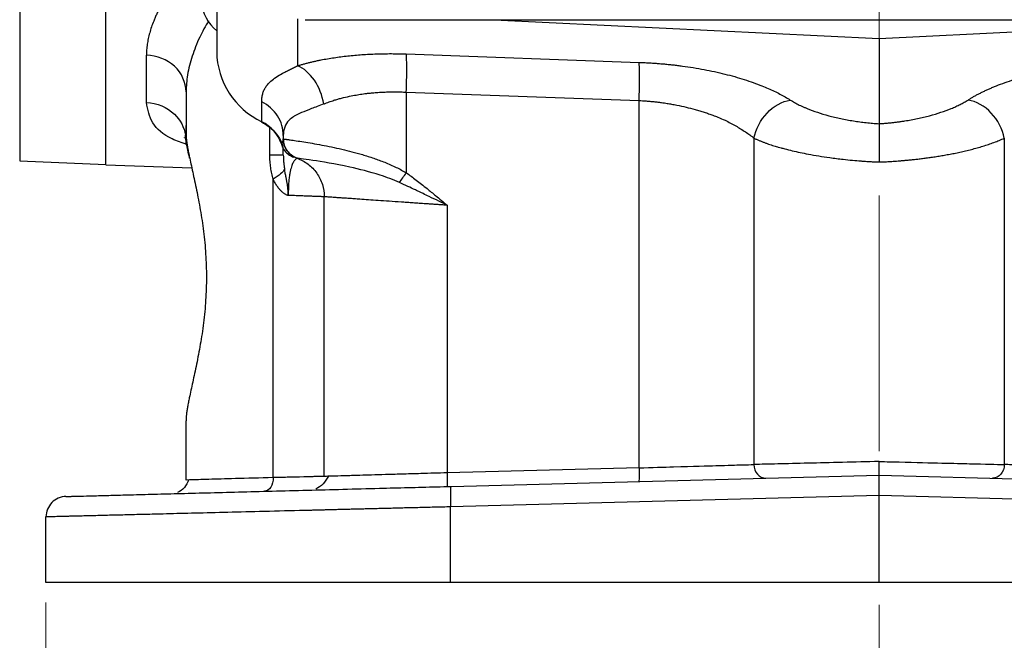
# Model space of a CAD drawing. Header units: inches. Extents: x 0.6 to 16.3, y 0.2 to 11.5.
# Tile 5 of 35: x 3 to 4.9, y 4.4 to 5.6. Entities that reach past the tile are written whole.
import ezdxf

# ---------------------------------------------------------------- set-up
doc = ezdxf.new("R2010")
doc.units = ezdxf.units.IN
doc.header["$MEASUREMENT"] = 0
doc.linetypes.add('CENTERX2', pattern=[0.8, 0.5, -0.1, 0.1, -0.1])
doc.styles.add('SLDTEXTSTYLE0', font='TXT', dxfattribs={"width": 0.75})
doc.dimstyles.new('SLDDIMSTYLE0', dxfattribs={"dimtxt": 0.137795, "dimasz": 0.14, "dimexe": 0, "dimexo": 0.0625, "dimgap": 0.034449, "dimtad": 0, "dimdec": 1, "dimlfac": 1.5, "dimrnd": 1e-09, "dimzin": 12, "dimdsep": 46, "dimtxsty": 'SLDTEXTSTYLE0', "dimblk1": 'CLOSED', "dimblk2": 'CLOSED', "dimsah": 1, "dimcen": 0.09, "dimadec": 0, "dimazin": 3, "dimtfac": 1, "dimtdec": 1, "dimtofl": 0, "dimtmove": 0, "dimatfit": 3, "dimldrblk": 'CLOSED', "dimfxl": 0, "dimfrac": 2, "dimtolj": 1, "dimtzin": 12, "dimarcsym": 0})

# ---------------------------------------------------------------- blocks, each defined once
blk = doc.blocks.new('_Closed')
at = {"color": 0, "linetype": 'ByBlock', "lineweight": -2}
for p, q in [((-1, 0.166667), (0, 0)), ((-1, 0.166667), (-1, -0.166667)), ((0, 0), (-1, -0.166667)), ((0, 0), (-1, 0))]:
    blk.add_line(p, q, dxfattribs=at)
blk = doc.blocks.new('_D_4')
at = {"color": 7, "linetype": 'Continuous', "lineweight": 0}
for p, q in [((3.014, 4.4774), (3.014, 4.081)), ((6.2674, 4.4774), (6.2674, 4.081)), ((5.2069, 4.3188), (5.1649, 4.3188)), ((5.1649, 4.3188), (5.1649, 4.1001)), ((5.5123, 4.3188), (5.5543, 4.3188)), ((5.5543, 4.3188), (5.5543, 4.1001)), ((3.014, 4.1204), (5.0441, 4.1204)), ((6.2674, 4.1204), (5.6751, 4.1204)), ((5.1649, 4.1001), (5.2069, 4.1001)), ((5.5543, 4.1001), (5.5123, 4.1001))]:
    blk.add_line(p, q, dxfattribs=at)
at = {"color": 7, "linetype": 'Continuous', "lineweight": 18, "xscale": 0.14, "yscale": 0.14, "rotation": 180.0000000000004}
blk.add_blockref('_Closed', (3.014, 4.1204, 0.4416), dxfattribs=at)
at = {"color": 7, "linetype": 'Continuous', "lineweight": 18, "xscale": 0.14, "yscale": 0.14}
blk.add_blockref('_Closed', (6.2674, 4.1204, 0.4416), dxfattribs=at)
at = {"color": 7, "linetype": 'Continuous', "lineweight": 18, "char_height": 0.1378, "attachment_point": 1, "style": 'SLDTEXTSTYLE0'}
for s, insert in [('124', (5.2069, 4.2777)), ('4.9', (5.2323, 4.0716))]:
    blk.add_mtext(s, dxfattribs=dict(at, insert=insert))

msp = doc.modelspace()

# ---------------------------------------------------------------- linework, layer by layer
at = {"color": 7, "linetype": 'CENTERX2', "lineweight": 18}
msp.add_line((4.6407, 10.0732), (4.6407, 3.9612), dxfattribs=at)
at = {"color": 7, "linetype": 'Continuous', "lineweight": 25}
for p, q in [((3.3474, 5.7019), (3.3474, 5.554)), ((3.131, 5.3332), (3.131, 5.679)), ((3.5198, 5.6164), (5.7623, 5.6164)), ((3.8888, 5.6164), (4.6407, 5.5796)), ((4.6407, 5.5796), (5.3926, 5.6164)), ((4.6407, 5.5796), (4.6407, 5.4132)), ((3.2102, 5.4544), (3.2102, 5.547)), ((3.7175, 5.5495), (4.172, 5.5331)), ((3.2874, 5.4757), (3.2874, 5.3944)), ((3.7175, 5.4749), (4.172, 5.4585)), ((3.7175, 5.4749), (3.7175, 5.3173)), ((3.4352, 5.4169), (3.4352, 5.4559)), ((4.172, 4.7408), (4.172, 5.4585)), ((3.2872, 5.4098), (3.2864, 5.391)), ((3.4774, 5.3901), (3.4774, 5.3835)), ((4.3963, 5.3849), (4.3963, 4.7473)), ((4.8851, 5.3849), (4.8851, 4.7473)), ((3.5041, 5.3458), (3.504, 5.3458)), ((2.9626, 5.3405), (3.131, 5.3332)), ((3.131, 5.3326), (3.2986, 5.3267)), ((3.4575, 4.7217), (3.4575, 5.3047)), ((3.5574, 4.724), (3.5574, 5.2704)), ((3.7975, 5.2538), (3.7975, 4.731)), ((3.2874, 4.717), (3.2874, 4.8325)), ((4.172, 4.7408), (3.7975, 4.731)), ((3.2945, 4.7172), (3.2874, 4.717)), ((3.8048, 4.7045), (4.6407, 4.7264)), ((4.6407, 4.6865), (4.6407, 4.7264)), ((4.6407, 4.7264), (5.4766, 4.7045)), ((4.6407, 4.6865), (3.8038, 4.6646)), ((4.6407, 4.5168), (4.6407, 4.6865)), ((5.4777, 4.6646), (4.6407, 4.6865)), ((3.8038, 4.5168), (3.8038, 4.6646)), ((3.014, 4.5168), (3.014, 4.6449)), ((4.6407, 4.5168), (3.8038, 4.5168)), ((5.4777, 4.5168), (4.6407, 4.5168))]:
    msp.add_line(p, q, dxfattribs=at)
at = {"color": 8, "linetype": 'Continuous', "lineweight": 25}
for p, q in [((2.9626, 5.6833), (2.9626, 5.3405)), ((3.5053, 5.618), (3.5053, 5.5264)), ((3.4512, 5.3516), (3.4512, 5.4056))]:
    msp.add_line(p, q, dxfattribs=at)
at = {"color": 7, "linetype": 'Continuous', "lineweight": 25, "flags": 128}
msp.add_lwpolyline([(3.4366, 5.4156), (3.4359, 5.4154), (3.4354, 5.4158), (3.4352, 5.4169)], dxfattribs=at)
at = {"color": 7, "linetype": 'Continuous', "lineweight": 25}
for centre, radius, start, end in [((3.3974, 5.6573), 0.08, 136.3519, 231.3178), ((3.5019, 5.5563), 0.1546, 180.8652, 244.4317), ((3.4017, 5.3485), 0.0762, 19.5522, 63.9378)]:
    msp.add_arc(centre, radius, start, end, dxfattribs=at)
for points, knots in [([(3.131, 5.3326), (3.131, 5.3326), (3.131, 5.3326), (3.131, 5.333), (3.131, 5.3336), (3.131, 5.3345), (3.131, 5.3356), (3.131, 5.337), (3.131, 5.3386), (3.131, 5.3405), (3.131, 5.3426), (3.131, 5.345), (3.131, 5.3476), (3.131, 5.3504), (3.131, 5.3536), (3.131, 5.3635), (3.131, 5.3849), (3.131, 5.4262), (3.131, 5.4781), (3.131, 5.5253), (3.131, 5.5608), (3.131, 5.5805), (3.131, 5.6009), (3.131, 5.6221), (3.131, 5.644), (3.131, 5.6667), (3.131, 5.6824), (3.131, 5.6903)], [0, 0, 0, 0, 0.01842, 0.036826, 0.055222, 0.073608, 0.091987, 0.110363, 0.128736, 0.147109, 0.165485, 0.183866, 0.202254, 0.220651, 0.23906, 0.257483, 0.384634, 0.511796, 0.635949, 0.760114, 0.794416, 0.828683, 0.862929, 0.897168, 0.931417, 0.965689, 1, 1, 1, 1]), ([(3.2645, 5.6855), (3.2627, 5.6831), (3.2593, 5.6782), (3.2544, 5.6709), (3.2497, 5.6636), (3.2453, 5.6564), (3.2411, 5.6492), (3.2372, 5.642), (3.2336, 5.6349), (3.2302, 5.6279), (3.2271, 5.6208), (3.2235, 5.6122), (3.2198, 5.6022), (3.2163, 5.5907), (3.2136, 5.5794), (3.2116, 5.5684), (3.2104, 5.5576), (3.2102, 5.5505), (3.2102, 5.547)], [0, 0, 0, 0, 0.050606, 0.101049, 0.151346, 0.201514, 0.25157, 0.301531, 0.351415, 0.401238, 0.451018, 0.500773, 0.585188, 0.668997, 0.752291, 0.83516, 0.917698, 1, 1, 1, 1]), ([(3.5053, 5.5264), (3.5074, 5.527), (3.5114, 5.5282), (3.5177, 5.53), (3.5241, 5.5317), (3.5306, 5.5333), (3.5373, 5.5349), (3.5441, 5.5364), (3.5569, 5.539), (3.5762, 5.5423), (3.603, 5.5458), (3.6308, 5.5483), (3.6547, 5.5495), (3.6739, 5.55), (3.6883, 5.5501), (3.7029, 5.5499), (3.7126, 5.5496), (3.7175, 5.5495)], [0, 0, 0, 0, 0.036074, 0.07203, 0.107891, 0.143681, 0.179424, 0.215145, 0.250867, 0.377241, 0.503137, 0.628562, 0.753762, 0.815355, 0.876835, 0.938338, 1, 1, 1, 1]), ([(3.7175, 5.4749), (3.7177, 5.4829), (3.718, 5.4909), (3.7183, 5.5062), (3.7183, 5.5135), (3.7183, 5.5267), (3.7183, 5.5326), (3.718, 5.5426), (3.7177, 5.5466), (3.7175, 5.5495)], [0, 0, 0, 0, 0.25, 0.25, 0.5, 0.5, 0.75, 0.75, 1, 1, 1, 1]), ([(3.4352, 5.4559), (3.4352, 5.4573), (3.4353, 5.46), (3.4357, 5.464), (3.4363, 5.4678), (3.4371, 5.4715), (3.4382, 5.4751), (3.4396, 5.4785), (3.4412, 5.4818), (3.443, 5.4849), (3.4452, 5.488), (3.4475, 5.4909), (3.4502, 5.4937), (3.455, 5.4982), (3.4627, 5.5041), (3.4729, 5.5102), (3.4821, 5.515), (3.4893, 5.5186), (3.497, 5.5224), (3.5026, 5.525), (3.5053, 5.5264)], [0, 0, 0, 0, 0.044591, 0.088899, 0.132951, 0.176771, 0.220386, 0.263822, 0.307106, 0.350265, 0.393327, 0.436319, 0.479269, 0.522205, 0.645361, 0.76773, 0.826448, 0.884678, 0.942501, 1, 1, 1, 1]), ([(4.172, 5.5331), (4.1751, 5.533), (4.1815, 5.5327), (4.1909, 5.5322), (4.2003, 5.5316), (4.2098, 5.5309), (4.2191, 5.5301), (4.2285, 5.5292), (4.2379, 5.5282), (4.2472, 5.5271), (4.2678, 5.5245), (4.2993, 5.5194), (4.3399, 5.5105), (4.3779, 5.4998), (4.4054, 5.4899), (4.4242, 5.4821), (4.436, 5.4767), (4.4471, 5.4712), (4.4576, 5.4654), (4.464, 5.4615), (4.4672, 5.4595)], [0, 0, 0, 0, 0.026736, 0.05341, 0.080046, 0.106668, 0.133301, 0.15997, 0.186698, 0.21351, 0.24043, 0.365727, 0.492055, 0.619462, 0.748096, 0.798265, 0.848416, 0.898674, 0.949161, 1, 1, 1, 1]), ([(4.8143, 5.4595), (4.816, 5.4606), (4.8196, 5.4628), (4.8251, 5.4661), (4.8309, 5.4693), (4.8368, 5.4724), (4.843, 5.4755), (4.8494, 5.4785), (4.8559, 5.4815), (4.8627, 5.4844), (4.8781, 5.4907), (4.9036, 5.4998), (4.9415, 5.5105), (4.9821, 5.5194), (5.016, 5.5249), (5.0416, 5.5281), (5.0585, 5.5298), (5.0754, 5.5313), (5.0924, 5.5324), (5.1038, 5.5329), (5.1094, 5.5331)], [0, 0, 0, 0, 0.028289, 0.056454, 0.084517, 0.112498, 0.140419, 0.1683, 0.196164, 0.224031, 0.251922, 0.380516, 0.507964, 0.634252, 0.759589, 0.80795, 0.85603, 0.90397, 0.951912, 1, 1, 1, 1]), ([(3.5562, 5.4518), (3.558, 5.4525), (3.5614, 5.4539), (3.5681, 5.4563), (3.5754, 5.4587), (3.5835, 5.4612), (3.5934, 5.4639), (3.6054, 5.4667), (3.6187, 5.4692), (3.6288, 5.4708), (3.6369, 5.472), (3.644, 5.4728), (3.6524, 5.4736), (3.6624, 5.4744), (3.6731, 5.475), (3.6843, 5.4754), (3.6935, 5.4755), (3.701, 5.4754), (3.7065, 5.4753), (3.7119, 5.4751), (3.7156, 5.475), (3.7174, 5.4749)], [0, 0, 0, 0, 0.041682, 0.080729, 0.150602, 0.202124, 0.25427, 0.353935, 0.435478, 0.505206, 0.542177, 0.584062, 0.630765, 0.689894, 0.755133, 0.813638, 0.878218, 0.908968, 0.939255, 0.969771, 1, 1, 1, 1]), ([(3.2102, 5.4544), (3.2306, 5.4537), (3.2668, 5.4386), (3.2838, 5.4061), (3.2864, 5.391)], [-1, -1, -1, -1, -0.5, -0.1013245, -0.1013245, -0.1013245, -0.1013245]), ([(3.5562, 5.4518), (3.5474, 5.4482), (3.5391, 5.4451), (3.5247, 5.4397), (3.5184, 5.4372), (3.5093, 5.4333), (3.506, 5.4317), (3.5011, 5.4291), (3.4993, 5.428), (3.4942, 5.4248), (3.4912, 5.4225), (3.4846, 5.416), (3.4817, 5.4113), (3.4782, 5.4012), (3.4774, 5.3959), (3.4774, 5.3901)], [-1.053967, -1.053967, -1.053967, -1.053967, -0.869523, -0.869523, -0.65873, -0.65873, -0.526984, -0.526984, -0.461111, -0.461111, -0.355714, -0.355714, -0.187079, -0.187079, 0, 0, 0, 0]), ([(4.172, 5.4585), (4.1743, 5.4584), (4.1789, 5.4582), (4.1859, 5.4577), (4.1932, 5.4571), (4.2007, 5.4563), (4.2083, 5.4555), (4.2171, 5.4544), (4.2261, 5.4531), (4.236, 5.4514), (4.2483, 5.4491), (4.2638, 5.4457), (4.2787, 5.4418), (4.2904, 5.4384), (4.2977, 5.4361), (4.3035, 5.4342), (4.3093, 5.4323), (4.3168, 5.4296), (4.3276, 5.4254), (4.3428, 5.4186), (4.3576, 5.4109), (4.3705, 5.4032), (4.3797, 5.3973), (4.3885, 5.3912), (4.3939, 5.3871), (4.3967, 5.3849)], [0, 0, 0, 0, 0.02508, 0.050564, 0.076842, 0.104311, 0.133366, 0.160292, 0.201927, 0.233325, 0.271701, 0.342437, 0.414079, 0.450543, 0.486535, 0.504454, 0.523042, 0.559847, 0.601864, 0.67058, 0.781176, 0.835364, 0.891198, 0.944223, 1, 1, 1, 1]), ([(4.4672, 5.4595), (4.4685, 5.4587), (4.4712, 5.457), (4.4756, 5.4545), (4.48, 5.4521), (4.4847, 5.4497), (4.4896, 5.4474), (4.4947, 5.4451), (4.5044, 5.441), (4.5197, 5.4353), (4.5419, 5.4287), (4.5655, 5.423), (4.5862, 5.4193), (4.6029, 5.4168), (4.6154, 5.4153), (4.628, 5.4141), (4.6365, 5.4135), (4.6407, 5.4132)], [0, 0, 0, 0, 0.036355, 0.072536, 0.108581, 0.144528, 0.180418, 0.216288, 0.252179, 0.380435, 0.507655, 0.633754, 0.758949, 0.81951, 0.879713, 0.939796, 1, 1, 1, 1]), ([(4.6407, 5.4132), (4.6431, 5.4133), (4.648, 5.4137), (4.6552, 5.4143), (4.6624, 5.415), (4.6696, 5.4158), (4.6767, 5.4166), (4.6838, 5.4176), (4.697, 5.4196), (4.7159, 5.423), (4.7396, 5.4287), (4.7617, 5.4353), (4.7784, 5.4415), (4.7906, 5.4468), (4.7991, 5.4509), (4.8071, 5.4551), (4.8119, 5.458), (4.8143, 5.4595)], [0, 0, 0, 0, 0.034419, 0.06877, 0.103098, 0.137448, 0.171865, 0.206393, 0.241076, 0.366207, 0.49237, 0.619527, 0.747844, 0.810609, 0.873416, 0.936477, 1, 1, 1, 1]), ([(4.8851, 5.3849), (4.8817, 5.4027), (4.8632, 5.4383), (4.8304, 5.4568), (4.8143, 5.4595), (4.8143, 5.4595), (4.8143, 5.4595), (4.8143, 5.4595)], [0.000019, 0.000019, 0.000019, 0.000019, 0.5, 1, 1, 1, 1.000128, 1.000128, 1.000128, 1.000128]), ([(3.4366, 5.4156), (3.4426, 5.4119), (3.4546, 5.4047), (3.4676, 5.3888), (3.4752, 5.3751), (3.4764, 5.3666), (3.4766, 5.3646)], [0, 0, 0, 0, 0.3042935, 0.6073144, 0.9091453, 1, 1, 1, 1]), ([(4.6407, 5.4132), (4.6407, 5.4127), (4.6407, 5.4115), (4.6407, 5.4091), (4.6407, 5.4054), (4.6407, 5.4002), (4.6407, 5.393), (4.6407, 5.3842), (4.6407, 5.3746), (4.6407, 5.3651), (4.6407, 5.3558), (4.6407, 5.3469), (4.6407, 5.3411), (4.6407, 5.3384)], [0, 0, 0, 0, 0.040425, 0.098021, 0.172793, 0.264728, 0.373769, 0.499826, 0.613451, 0.720321, 0.820394, 0.91362, 1, 1, 1, 1]), ([(3.2846, 5.3858), (3.2846, 5.3859), (3.2846, 5.3861), (3.2868, 5.3841), (3.2871, 5.3778), (3.2873, 5.3752)], [0, 0, 0, 0, 0.103232, 0.621579, 1, 1, 1, 1]), ([(3.2945, 5.3456), (3.2942, 5.3471), (3.2934, 5.3502), (3.2924, 5.3546), (3.2912, 5.3595), (3.2901, 5.365), (3.2888, 5.3715), (3.2876, 5.3782), (3.2866, 5.385), (3.2865, 5.389), (3.2864, 5.391)], [0, 0, 0, 0, 0.083824, 0.166784, 0.248586, 0.37226, 0.498343, 0.666894, 0.832304, 1, 1, 1, 1]), ([(3.2874, 5.3944), (3.2874, 5.3934), (3.2874, 5.3913), (3.2876, 5.388), (3.2879, 5.3845), (3.2883, 5.3808), (3.2888, 5.3769), (3.2894, 5.3727), (3.2901, 5.3684), (3.2909, 5.3639), (3.2918, 5.3592), (3.2928, 5.3543), (3.2944, 5.3463), (3.2969, 5.3347), (3.3004, 5.3187), (3.3041, 5.3017), (3.3092, 5.2777), (3.3155, 5.2453), (3.3219, 5.2032), (3.3262, 5.1589), (3.3277, 5.1135), (3.3262, 5.068), (3.3219, 5.0237), (3.3155, 4.9816), (3.3092, 4.9492), (3.3041, 4.9252), (3.3004, 4.9081), (3.2969, 4.8922), (3.2941, 4.8791), (3.2919, 4.8684), (3.2903, 4.8599), (3.2891, 4.852), (3.2881, 4.8448), (3.2875, 4.8382), (3.2874, 4.8344), (3.2874, 4.8325)], [0, 0, 0, 0, 0.011463, 0.022902, 0.034326, 0.045743, 0.057161, 0.068588, 0.080032, 0.091501, 0.103004, 0.114548, 0.126141, 0.157491, 0.188854, 0.220179, 0.251395, 0.313727, 0.375914, 0.438273, 0.499987, 0.561691, 0.624061, 0.686248, 0.74858, 0.779794, 0.81112, 0.842482, 0.873833, 0.895053, 0.916131, 0.937114, 0.958053, 0.978998, 1, 1, 1, 1]), ([(3.4735, 5.374), (3.4739, 5.3744), (3.4748, 5.3753), (3.4757, 5.3767), (3.4764, 5.3782), (3.477, 5.3799), (3.4773, 5.3816), (3.4774, 5.3829), (3.4774, 5.3835)], [0, 0, 0, 0, 0.1542062, 0.3133865, 0.4775489, 0.6467008, 0.8208491, 1, 1, 1, 1]), ([(3.4774, 5.3835), (3.4775, 5.3835), (3.4777, 5.3835), (3.4782, 5.3834), (3.479, 5.3832), (3.4801, 5.3831), (3.4813, 5.3829), (3.4828, 5.3827), (3.4846, 5.3825), (3.4865, 5.3822), (3.4886, 5.3819), (3.4965, 5.3808), (3.5147, 5.3782), (3.5502, 5.3722), (3.5898, 5.3641), (3.6252, 5.355), (3.6536, 5.346), (3.6721, 5.3392), (3.6867, 5.3331), (3.6975, 5.3281), (3.7078, 5.3229), (3.7143, 5.3191), (3.7175, 5.3173)], [0, 0, 0, 0, 0.021075, 0.041941, 0.062598, 0.083047, 0.103287, 0.123318, 0.143143, 0.162759, 0.182169, 0.201371, 0.359599, 0.503418, 0.6347, 0.754392, 0.818064, 0.878265, 0.910896, 0.942027, 0.97171, 1, 1, 1, 1]), ([(3.4774, 5.3835), (3.4774, 5.3835), (3.4774, 5.3835), (3.4774, 5.3835), (3.4774, 5.3835), (3.4774, 5.3835), (3.4774, 5.3835), (3.4774, 5.3835), (3.4774, 5.3835), (3.4774, 5.3835)], [0, 0, 0, 0, 0.00567104, 0.00567104, 0.01078296, 0.01078296, 0.01397791, 0.01397791, 0.01597476, 0.01597476, 0.01597476, 0.01597476]), ([(3.4774, 5.3835), (3.4774, 5.3753), (3.48, 5.3671), (3.4895, 5.3537), (3.4963, 5.3486), (3.504, 5.3458)], [0, 0, 0, 0, 0.5, 0.5, 1, 1, 1, 1]), ([(4.3963, 5.3849), (4.398, 5.3842), (4.4013, 5.3827), (4.4064, 5.3805), (4.4117, 5.3784), (4.417, 5.3763), (4.4223, 5.3744), (4.4275, 5.3726), (4.4325, 5.3709), (4.4374, 5.3694), (4.4413, 5.3682), (4.4452, 5.3671), (4.4499, 5.3658), (4.4587, 5.3635), (4.4759, 5.3592), (4.5046, 5.353), (4.5384, 5.3476), (4.5677, 5.3438), (4.5883, 5.3418), (4.6008, 5.3407), (4.6092, 5.3401), (4.615, 5.3397), (4.6229, 5.3392), (4.6317, 5.3388), (4.6376, 5.3385), (4.6407, 5.3384)], [0, 0, 0, 0, 0.031204, 0.062136, 0.092546, 0.12218, 0.150782, 0.178094, 0.203857, 0.227811, 0.249701, 0.260626, 0.28149, 0.313279, 0.376958, 0.504248, 0.66113, 0.755868, 0.820604, 0.878854, 0.887204, 0.909204, 0.939643, 0.968187, 1, 1, 1, 1]), ([(4.6407, 5.3384), (4.6417, 5.3384), (4.6437, 5.3385), (4.6471, 5.3386), (4.651, 5.3388), (4.6553, 5.339), (4.6602, 5.3393), (4.6656, 5.3396), (4.6714, 5.34), (4.6778, 5.3405), (4.6847, 5.341), (4.692, 5.3417), (4.6998, 5.3424), (4.708, 5.3433), (4.7167, 5.3442), (4.7258, 5.3453), (4.7353, 5.3466), (4.7451, 5.348), (4.7553, 5.3495), (4.7658, 5.3513), (4.7765, 5.3532), (4.7875, 5.3553), (4.7986, 5.3576), (4.8099, 5.3602), (4.8211, 5.363), (4.8324, 5.366), (4.8435, 5.3693), (4.8545, 5.3728), (4.8652, 5.3766), (4.8755, 5.3807), (4.8819, 5.3835), (4.8851, 5.3849)], [0, 0, 0, 0, 0.009735, 0.0212038, 0.0344069, 0.0493456, 0.0660211, 0.0844356, 0.1045918, 0.1264932, 0.150145, 0.1755535, 0.2027244, 0.2316544, 0.2623488, 0.2948142, 0.3290581, 0.3650879, 0.4029117, 0.4425373, 0.4839731, 0.5272276, 0.5723102, 0.6192316, 0.6680048, 0.7186429, 0.7711501, 0.8255341, 0.8818011, 0.9399552, 1, 1, 1, 1]), ([(3.4735, 5.374), (3.4738, 5.3731), (3.4742, 5.3715), (3.475, 5.3693), (3.4758, 5.3674), (3.477, 5.3649), (3.4788, 5.3618), (3.4817, 5.3582), (3.485, 5.3549), (3.489, 5.352), (3.4931, 5.3496), (3.4959, 5.3485), (3.4973, 5.348)], [0, 0, 0, 0, 0.0754082, 0.1424327, 0.2011631, 0.251676, 0.384195, 0.5026926, 0.6395774, 0.766471, 0.8856975, 1, 1, 1, 1]), ([(3.4774, 5.3516), (3.4774, 5.3525), (3.4774, 5.3543), (3.4774, 5.3569), (3.4774, 5.3594), (3.4774, 5.3617), (3.4774, 5.3631), (3.4774, 5.3639)], [0, 0, 0, 0, 0.192636, 0.388711, 0.588475, 0.792164, 1, 1, 1, 1]), ([(3.4776, 5.3778), (3.4776, 5.3773), (3.4778, 5.3763), (3.478, 5.3753), (3.4782, 5.3748)], [0, 0, 0, 0, 0.507718, 1, 1, 1, 1]), ([(3.4782, 5.3748), (3.4783, 5.3742), (3.4785, 5.3732), (3.4789, 5.3722), (3.479, 5.3717)], [0, 0, 0, 0, 0.536931, 1, 1, 1, 1]), ([(3.479, 5.3717), (3.4792, 5.3712), (3.4795, 5.3701), (3.4799, 5.369), (3.4802, 5.3685)], [0, 0, 0, 0, 0.502177, 1, 1, 1, 1]), ([(3.4802, 5.3685), (3.4804, 5.368), (3.4808, 5.3669), (3.4814, 5.3658), (3.4816, 5.3653)], [0, 0, 0, 0, 0.497395, 1, 1, 1, 1]), ([(3.4822, 5.3645), (3.4822, 5.3645), (3.4823, 5.3644), (3.4823, 5.3643), (3.4824, 5.3642), (3.4826, 5.3638), (3.4829, 5.3633), (3.4831, 5.3629), (3.4833, 5.3625), (3.4834, 5.3624), (3.4835, 5.3623), (3.4835, 5.3622), (3.4835, 5.3622), (3.4835, 5.3622), (3.4835, 5.3622)], [0, 0, 0, 0, 0.0625, 0.0625, 0.125, 0.25, 0.5, 0.75, 0.875, 0.9375, 0.96875, 0.984375, 0.984375, 1, 1, 1, 1]), ([(3.4774, 5.3516), (3.4774, 5.3516), (3.475, 5.3516), (3.466, 5.3516), (3.4594, 5.3516), (3.4512, 5.3516)], [0, 0, 0, 0, 0.5, 0.5, 1, 1, 1, 1]), ([(3.4575, 5.3047), (3.457, 5.3065), (3.456, 5.3102), (3.4547, 5.3158), (3.4536, 5.3215), (3.4527, 5.3274), (3.452, 5.3333), (3.4515, 5.3393), (3.4512, 5.3454), (3.4512, 5.3495), (3.4512, 5.3516)], [0, 0, 0, 0, 0.122719, 0.245534, 0.368728, 0.492581, 0.617369, 0.743362, 0.870821, 1, 1, 1, 1]), ([(3.4774, 5.3516), (3.4774, 5.3487), (3.4775, 5.3457), (3.4779, 5.3397), (3.4781, 5.3369), (3.4787, 5.332), (3.479, 5.3301), (3.4794, 5.3269), (3.4796, 5.3257), (3.4798, 5.3244)], [-0.1829087, -0.1829087, -0.1829087, -0.1829087, -0.1600451, -0.1600451, -0.1234633, -0.1234633, -0.0649326, -0.0649326, 0, 0, 0, 0]), ([(3.504, 5.3458), (3.504, 5.3457), (3.504, 5.3457), (3.5036, 5.3455), (3.5031, 5.3451), (3.5024, 5.3446), (3.5012, 5.3435), (3.4989, 5.3412), (3.4957, 5.336), (3.4929, 5.3289), (3.4909, 5.3207), (3.4895, 5.3134), (3.4884, 5.3049), (3.4877, 5.2966), (3.4874, 5.2896), (3.4872, 5.2842), (3.4871, 5.2787), (3.4871, 5.2749), (3.4871, 5.2731)], [0, 0, 0, 0, 0.057925, 0.115041, 0.171555, 0.227668, 0.283575, 0.421978, 0.551347, 0.675055, 0.734785, 0.791116, 0.846519, 0.898517, 0.924614, 0.950045, 0.975077, 1, 1, 1, 1]), ([(3.4881, 5.3563), (3.4885, 5.3558), (3.489, 5.3553), (3.4899, 5.3544), (3.4904, 5.354), (3.4909, 5.3536)], [0, 0, 0, 0, 0.5, 0.5, 1, 1, 1, 1]), ([(3.4949, 5.3489), (3.4962, 5.3486), (3.4985, 5.3481), (3.4985, 5.3482), (3.4985, 5.3482)], [0, 0, 0, 0, 0.58341, 1, 1, 1, 1]), ([(3.5041, 5.3458), (3.5118, 5.3431), (3.5191, 5.3391), (3.5322, 5.3292), (3.538, 5.3233), (3.5474, 5.3099), (3.5511, 5.3024), (3.5561, 5.2868), (3.5574, 5.2786), (3.5574, 5.2704)], [0, 0, 0, 0, 0.25, 0.25, 0.5, 0.5, 0.75, 0.75, 1, 1, 1, 1]), ([(3.7043, 5.2982), (3.6921, 5.3038), (3.6792, 5.3085), (3.6459, 5.3192), (3.6258, 5.3243), (3.5777, 5.3349), (3.5527, 5.3388), (3.5152, 5.3444), (3.5046, 5.3456), (3.5041, 5.3458)], [-1.254494, -1.254494, -1.254494, -1.254494, -1.097682, -1.097682, -0.846783, -0.846783, -0.445345, -0.445345, 0, 0, 0, 0]), ([(3.487, 5.2731), (3.487, 5.2743), (3.487, 5.276), (3.4869, 5.2781), (3.4868, 5.2803), (3.4866, 5.2835), (3.4862, 5.2874), (3.4856, 5.2922), (3.4849, 5.2965), (3.4842, 5.3004), (3.4837, 5.3031), (3.4833, 5.3057), (3.4825, 5.31), (3.4812, 5.3162), (3.4803, 5.3216), (3.4798, 5.3244)], [0, 0, 0, 0, 0.067802, 0.094179, 0.12272, 0.190705, 0.27241, 0.349336, 0.464806, 0.522145, 0.575178, 0.625272, 0.672822, 0.830041, 1, 1, 1, 1]), ([(3.7175, 5.3173), (3.7206, 5.315), (3.7271, 5.3103), (3.737, 5.3028), (3.7474, 5.2948), (3.76, 5.2848), (3.7768, 5.2711), (3.7898, 5.2602), (3.7975, 5.2538)], [0, 0, 0, 0, 0.114433, 0.23588, 0.364366, 0.499913, 0.709247, 1, 1, 1, 1]), ([(3.487, 5.2731), (3.4867, 5.2731), (3.4861, 5.2732), (3.4852, 5.2734), (3.4838, 5.2739), (3.4812, 5.2751), (3.4777, 5.2775), (3.4735, 5.2811), (3.4694, 5.2856), (3.4652, 5.2911), (3.4611, 5.2975), (3.4587, 5.3023), (3.4575, 5.3047)], [0, 0, 0, 0, 0.022743, 0.049717, 0.08107, 0.140448, 0.274777, 0.399359, 0.529376, 0.683244, 0.839525, 1, 1, 1, 1]), ([(3.7975, 5.2538), (3.7919, 5.2565), (3.7864, 5.2592), (3.7746, 5.2649), (3.7683, 5.2679), (3.7581, 5.2728), (3.7542, 5.2747), (3.7484, 5.2775), (3.7465, 5.2784), (3.7414, 5.2808), (3.7383, 5.2823), (3.7303, 5.2861), (3.7254, 5.2884), (3.715, 5.2933), (3.7096, 5.2958), (3.7043, 5.2982)], [-0.3893234, -0.3893234, -0.3893234, -0.3893234, -0.3211918, -0.3211918, -0.2433271, -0.2433271, -0.1946617, -0.1946617, -0.170329, -0.170329, -0.1313966, -0.1313966, -0.0691049, -0.0691049, 0, 0, 0, 0]), ([(3.5574, 5.2704), (3.5574, 5.2704), (3.5573, 5.2704), (3.5569, 5.2704), (3.5562, 5.2704), (3.5552, 5.2705), (3.5539, 5.2705), (3.5523, 5.2706), (3.5505, 5.2707), (3.5483, 5.2707), (3.5458, 5.2708), (3.5431, 5.2709), (3.54, 5.2711), (3.5367, 5.2712), (3.533, 5.2713), (3.5291, 5.2715), (3.5249, 5.2716), (3.5203, 5.2718), (3.5155, 5.272), (3.5104, 5.2722), (3.505, 5.2724), (3.4993, 5.2726), (3.4933, 5.2728), (3.4891, 5.273), (3.487, 5.2731)], [0, 0, 0, 0, 0.043545, 0.087271, 0.131179, 0.175268, 0.219539, 0.263992, 0.308627, 0.353443, 0.398442, 0.443622, 0.488984, 0.534529, 0.580255, 0.626164, 0.672255, 0.718529, 0.764984, 0.811622, 0.858443, 0.905446, 0.952632, 1, 1, 1, 1]), ([(3.7975, 5.2538), (3.7947, 5.254), (3.7894, 5.2544), (3.7815, 5.2549), (3.7738, 5.2555), (3.7665, 5.256), (3.7594, 5.2565), (3.7526, 5.2569), (3.7461, 5.2574), (3.7398, 5.2578), (3.7338, 5.2582), (3.7281, 5.2586), (3.7227, 5.259), (3.7175, 5.2593), (3.7126, 5.2597), (3.7013, 5.2605), (3.6843, 5.2616), (3.6628, 5.2631), (3.6437, 5.2644), (3.6282, 5.2655), (3.6157, 5.2664), (3.6055, 5.2671), (3.5962, 5.2677), (3.588, 5.2683), (3.5807, 5.2688), (3.5744, 5.2692), (3.5691, 5.2696), (3.5648, 5.2699), (3.5614, 5.2701), (3.5591, 5.2703), (3.5576, 5.2704), (3.5575, 5.2704), (3.5574, 5.2704)], [0, 0, 0, 0, 0.021287, 0.041947, 0.06198, 0.081386, 0.100165, 0.118317, 0.135842, 0.15274, 0.169011, 0.184655, 0.199671, 0.214061, 0.227824, 0.240959, 0.310359, 0.376724, 0.440056, 0.500356, 0.543965, 0.587214, 0.630102, 0.672632, 0.714802, 0.756614, 0.798069, 0.839166, 0.879907, 0.920293, 0.960323, 1, 1, 1, 1]), ([(4.6407, 4.7531), (4.6166, 4.7525), (4.5926, 4.752), (4.5459, 4.7508), (4.5233, 4.7503), (4.4808, 4.7493), (4.461, 4.7488), (4.4254, 4.748), (4.4097, 4.7476), (4.3965, 4.7473)], [0, 0, 0, 0, 0.25, 0.25, 0.5, 0.5, 0.75, 0.75, 1, 1, 1, 1]), ([(4.6407, 4.7264), (4.6407, 4.7265), (4.6407, 4.7265), (4.6407, 4.7269), (4.6407, 4.7276), (4.6407, 4.7286), (4.6407, 4.7301), (4.6407, 4.732), (4.6407, 4.7343), (4.6407, 4.7372), (4.6407, 4.7406), (4.6407, 4.7444), (4.6407, 4.7486), (4.6407, 4.7516), (4.6407, 4.7531)], [0, 0, 0, 0, 0.058431, 0.121405, 0.188947, 0.261042, 0.337634, 0.418648, 0.504062, 0.594007, 0.688634, 0.78792, 0.891733, 1, 1, 1, 1]), ([(4.6407, 4.7531), (4.6548, 4.7528), (4.6679, 4.7525), (4.7463, 4.7506), (4.7899, 4.7496), (4.849, 4.7481), (4.8689, 4.7477), (4.8851, 4.7473)], [1.96302, 1.96302, 1.96302, 1.96302, 2.133787, 2.133787, 3.106134, 3.106134, 4.25566, 4.25566, 4.25566, 4.25566]), ([(4.172, 4.7408), (4.1722, 4.7338), (4.1722, 4.7269), (4.1719, 4.717), (4.1717, 4.7141), (4.1713, 4.7141)], [0, 0, 0, 0, 0.5, 0.5, 1, 1, 1, 1]), ([(4.172, 4.7408), (4.1971, 4.7415), (4.2212, 4.7422), (4.278, 4.7439), (4.3063, 4.7447), (4.3471, 4.7459), (4.3616, 4.7463), (4.3823, 4.7469), (4.3897, 4.7471), (4.3963, 4.7473)], [-1.723503, -1.723503, -1.723503, -1.723503, -1.616838, -1.616838, -1.389336, -1.389336, -1.025333, -1.025333, -0.621517, -0.621517, -0.621517, -0.621517]), ([(5.1094, 4.7408), (5.101, 4.741), (5.0924, 4.7413), (5.0776, 4.7417), (5.0723, 4.7419), (5.0607, 4.7422), (5.0479, 4.7426), (5.0272, 4.7432), (5.012, 4.7436), (5.0038, 4.7439), (5.0011, 4.7439), (4.9951, 4.7441), (4.9793, 4.7446), (4.9549, 4.7453), (4.9321, 4.7459), (4.9229, 4.7462), (4.9181, 4.7463), (4.9038, 4.7467), (4.894, 4.747), (4.885, 4.7473)], [0, 0, 0, 0, 0.25, 0.25, 0.375, 0.375, 0.5, 0.625, 0.6875, 0.6875, 0.71875, 0.71875, 0.75, 0.875, 0.90625, 0.90625, 0.9375, 0.9375, 1, 1, 1, 1]), ([(3.2925, 4.7174), (3.2901, 4.7119), (3.2851, 4.7006), (3.2758, 4.6952), (3.2709, 4.6924)], [0, 0, 0, 0, 0.484099, 1, 1, 1, 1]), ([(3.5574, 4.724), (3.5574, 4.724), (3.5571, 4.724), (3.5559, 4.724), (3.5554, 4.724), (3.5541, 4.724), (3.5521, 4.7239), (3.5473, 4.7238), (3.543, 4.7237), (3.5405, 4.7236), (3.5397, 4.7236), (3.5376, 4.7236), (3.5314, 4.7234), (3.5208, 4.7232), (3.5063, 4.7228), (3.5032, 4.7228), (3.4966, 4.7226), (3.485, 4.7223), (3.4692, 4.7219), (3.4576, 4.7217)], [0, 0, 0, 0, 0.25, 0.25, 0.375, 0.375, 0.5, 0.625, 0.6875, 0.6875, 0.71875, 0.71875, 0.75, 0.875, 0.875, 0.90625, 0.90625, 0.9375, 1, 1, 1, 1]), ([(3.5657, 4.7245), (3.5624, 4.719), (3.5555, 4.7075), (3.5458, 4.7022), (3.5408, 4.6994)], [0, 0, 0, 0, 0.481255, 1, 1, 1, 1]), ([(3.5674, 4.7243), (3.5653, 4.7243), (3.5585, 4.7241), (3.5578, 4.7241), (3.5574, 4.724)], [0, 0, 0, 0, 0.317218, 1, 1, 1, 1]), ([(3.053, 4.6849), (3.053, 4.6849), (3.0531, 4.6849), (3.0535, 4.6849), (3.0541, 4.6849), (3.055, 4.6849), (3.0561, 4.6849), (3.0575, 4.685), (3.0591, 4.685), (3.061, 4.6851), (3.0631, 4.6851), (3.0688, 4.6853), (3.0809, 4.6856), (3.1046, 4.6862), (3.1354, 4.687), (3.1735, 4.688), (3.2185, 4.6892), (3.2699, 4.6905), (3.327, 4.692), (3.3889, 4.6937), (3.4548, 4.6954), (3.5231, 4.6972), (3.5934, 4.699), (3.6503, 4.7005), (3.6929, 4.7016), (3.7207, 4.7023), (3.7486, 4.7031), (3.7766, 4.7038), (3.7954, 4.7043), (3.8048, 4.7045)], [0, 0, 0, 0, 0.01173, 0.023445, 0.035149, 0.046845, 0.058537, 0.070228, 0.081924, 0.093626, 0.10534, 0.117068, 0.178853, 0.240651, 0.304833, 0.369028, 0.434482, 0.499949, 0.565407, 0.630878, 0.695072, 0.75928, 0.821083, 0.882898, 0.906343, 0.929745, 0.953136, 0.976544, 1, 1, 1, 1]), ([(3.8048, 4.7045), (3.8043, 4.7045), (3.8034, 4.6958), (3.8035, 4.675), (3.8038, 4.6646)], [0.0003668, 0.0003668, 0.0003668, 0.0003668, 0.5, 1, 1, 1, 1]), ([(3.053, 4.6849), (3.0479, 4.6847), (3.0427, 4.6836), (3.0333, 4.6795), (3.029, 4.6765), (3.0218, 4.6691), (3.0189, 4.6647), (3.0151, 4.6552), (3.014, 4.65), (3.014, 4.6449)], [0, 0, 0, 0, 0.25, 0.25, 0.5, 0.5, 0.75, 0.75, 1, 1, 1, 1]), ([(3.8038, 4.6646), (3.7989, 4.6644), (3.7893, 4.6642), (3.775, 4.6638), (3.7609, 4.6635), (3.7471, 4.6631), (3.7336, 4.6628), (3.7203, 4.6625), (3.7072, 4.6622), (3.6945, 4.6618), (3.6819, 4.6615), (3.6697, 4.6612), (3.6577, 4.6609), (3.646, 4.6606), (3.6345, 4.6603), (3.6233, 4.6601), (3.6124, 4.6598), (3.6018, 4.6595), (3.5913, 4.6593), (3.5812, 4.659), (3.5713, 4.6588), (3.5617, 4.6585), (3.5523, 4.6583), (3.5432, 4.6581), (3.5344, 4.6578), (3.5258, 4.6576), (3.5174, 4.6574), (3.4852, 4.6566), (3.4314, 4.6553), (3.3608, 4.6535), (3.298, 4.652), (3.2528, 4.6508), (3.2215, 4.65), (3.2012, 4.6495), (3.1818, 4.6491), (3.1636, 4.6486), (3.1463, 4.6482), (3.1301, 4.6478), (3.1149, 4.6474), (3.1008, 4.6471), (3.0878, 4.6467), (3.0759, 4.6464), (3.065, 4.6462), (3.0551, 4.6459), (3.0464, 4.6457), (3.0387, 4.6455), (3.032, 4.6453), (3.0264, 4.6452), (3.0219, 4.6451), (3.0184, 4.645), (3.0159, 4.6449), (3.0143, 4.6449), (3.0141, 4.6449), (3.014, 4.6449)], [0, 0, 0, 0, 0.011528, 0.022874, 0.034039, 0.045022, 0.055823, 0.066443, 0.076882, 0.087139, 0.097215, 0.107109, 0.116821, 0.126352, 0.135701, 0.144869, 0.153856, 0.16266, 0.171284, 0.179726, 0.187986, 0.196065, 0.203962, 0.211677, 0.219212, 0.226564, 0.233735, 0.240725, 0.310076, 0.376407, 0.439718, 0.500008, 0.524975, 0.549826, 0.574562, 0.599181, 0.623685, 0.648073, 0.672344, 0.696501, 0.720541, 0.744466, 0.768274, 0.791968, 0.815545, 0.839007, 0.862353, 0.885583, 0.908698, 0.931697, 0.95458, 0.977348, 1, 1, 1, 1]), ([(3.8038, 4.5168), (3.7988, 4.5168), (3.789, 4.5168), (3.7742, 4.5168), (3.7594, 4.5168), (3.7447, 4.5168), (3.7301, 4.5168), (3.7154, 4.5168), (3.7009, 4.5168), (3.6863, 4.5168), (3.6718, 4.5168), (3.6367, 4.5168), (3.5817, 4.5168), (3.5078, 4.5168), (3.4361, 4.5168), (3.3669, 4.5168), (3.3019, 4.5168), (3.2419, 4.5168), (3.1879, 4.5168), (3.1407, 4.5168), (3.1006, 4.5168), (3.0683, 4.5168), (3.0434, 4.5168), (3.0296, 4.5168), (3.0223, 4.5168), (3.0186, 4.5168), (3.016, 4.5168), (3.0144, 4.5168), (3.0141, 4.5168), (3.014, 4.5168)], [0, 0, 0, 0, 0.0117319, 0.0234487, 0.0351542, 0.0468521, 0.0585461, 0.0702398, 0.0819371, 0.0936415, 0.1053569, 0.1170868, 0.1788818, 0.2406875, 0.3048767, 0.369077, 0.4345342, 0.5000023, 0.5654595, 0.6309276, 0.6951168, 0.7593171, 0.8211121, 0.8829178, 0.9063588, 0.9297579, 0.9531447, 0.9765488, 1, 1, 1, 1])]:
    msp.add_open_spline(points, degree=3, knots=knots, dxfattribs=at)
at = {"color": 8, "linetype": 'Continuous', "lineweight": 25}
for points, knots in [([(3.3313, 5.6145), (3.3253, 5.6037), (3.3123, 5.5803), (3.2986, 5.5447), (3.2891, 5.509), (3.2879, 5.4865), (3.2874, 5.4757)], [0, 0, 0, 0, 0.223144, 0.482958, 0.751361, 1, 1, 1, 1]), ([(3.2896, 5.3722), (3.2794, 5.3758), (3.2477, 5.387), (3.2179, 5.4137), (3.2128, 5.4407), (3.2102, 5.4544)], [0, 0, 0, 0, 0.189561, 0.59189, 1, 1, 1, 1]), ([(3.7975, 4.731), (3.7801, 4.7305), (3.7494, 4.7296), (3.7091, 4.7284), (3.6769, 4.7275), (3.6499, 4.7267), (3.6219, 4.7259), (3.5955, 4.7251), (3.5757, 4.7246), (3.5696, 4.7244), (3.5674, 4.7243)], [0, 0, 0, 0, 0.164602, 0.292079, 0.403581, 0.508563, 0.607023, 0.764467, 0.918047, 1, 1, 1, 1]), ([(3.4575, 4.7217), (3.4316, 4.721), (3.3812, 4.7196), (3.3291, 4.7181), (3.2994, 4.7173), (3.2955, 4.7172), (3.2945, 4.7172)], [0, 0, 0, 0, 0.304932, 0.594244, 0.893609, 1, 1, 1, 1])]:
    msp.add_open_spline(points, degree=3, knots=knots, dxfattribs=at)
at = {"color": 7, "linetype": 'Continuous', "lineweight": 25}
for points in [[(3.2874, 5.4757), (3.2874, 5.494), (3.2708, 5.5304), (3.2306, 5.5464), (3.2102, 5.547)], [(3.5562, 5.4518), (3.5536, 5.4683), (3.5405, 5.5013), (3.5173, 5.5215), (3.5053, 5.5264)], [(4.172, 5.4585), (4.1726, 5.4745), (4.1732, 5.5065), (4.1726, 5.5273), (4.172, 5.5331)], [(3.4774, 5.3901), (3.4774, 5.4035), (3.4694, 5.4303), (3.4479, 5.4495), (3.4352, 5.4559)], [(4.3963, 5.3849), (4.3998, 5.4027), (4.4183, 5.4383), (4.4511, 5.4568), (4.4672, 5.4595)], [(3.5041, 5.3458), (3.4963, 5.3485), (3.4826, 5.3589), (3.4774, 5.3753), (3.4774, 5.3835)], [(3.4798, 5.3244), (3.4785, 5.3215), (3.4733, 5.3152), (3.4634, 5.3082), (3.4575, 5.3047)], [(3.7043, 5.2982), (3.7061, 5.301), (3.7103, 5.3071), (3.715, 5.3139), (3.7175, 5.3173)], [(3.7975, 4.731), (3.7976, 4.724), (3.7977, 4.7101), (3.7971, 4.7043), (3.7968, 4.7043)], [(4.3963, 4.7473), (4.3964, 4.7402), (4.4014, 4.7261), (4.4133, 4.7205), (4.4192, 4.7206)], [(4.8851, 4.7473), (4.8851, 4.7402), (4.88, 4.7261), (4.8681, 4.7205), (4.8622, 4.7206)], [(3.4575, 4.7217), (3.4577, 4.7148), (3.4541, 4.701), (3.4452, 4.6951), (3.4407, 4.695)]]:
    msp.add_open_spline(points, degree=3, dxfattribs=at)

# ---------------------------------------------------------------- dimensions: what is measured, and where the dimension line sits
at = {"color": 7, "linetype": 'Continuous', "lineweight": 18}
dim = msp.add_linear_dim(base=(6.2674, 4.1204), p1=(3.014, 4.5168), p2=(6.2674, 4.5168), dimstyle='SLDDIMSTYLE0', dxfattribs=at)
dim.commit()
dim.dimension.update_dxf_attribs({"geometry": '_D_4', "text_midpoint": (5.3596, 4.1204), "dimtype": 160})

doc.saveas('drawing.dxf')
